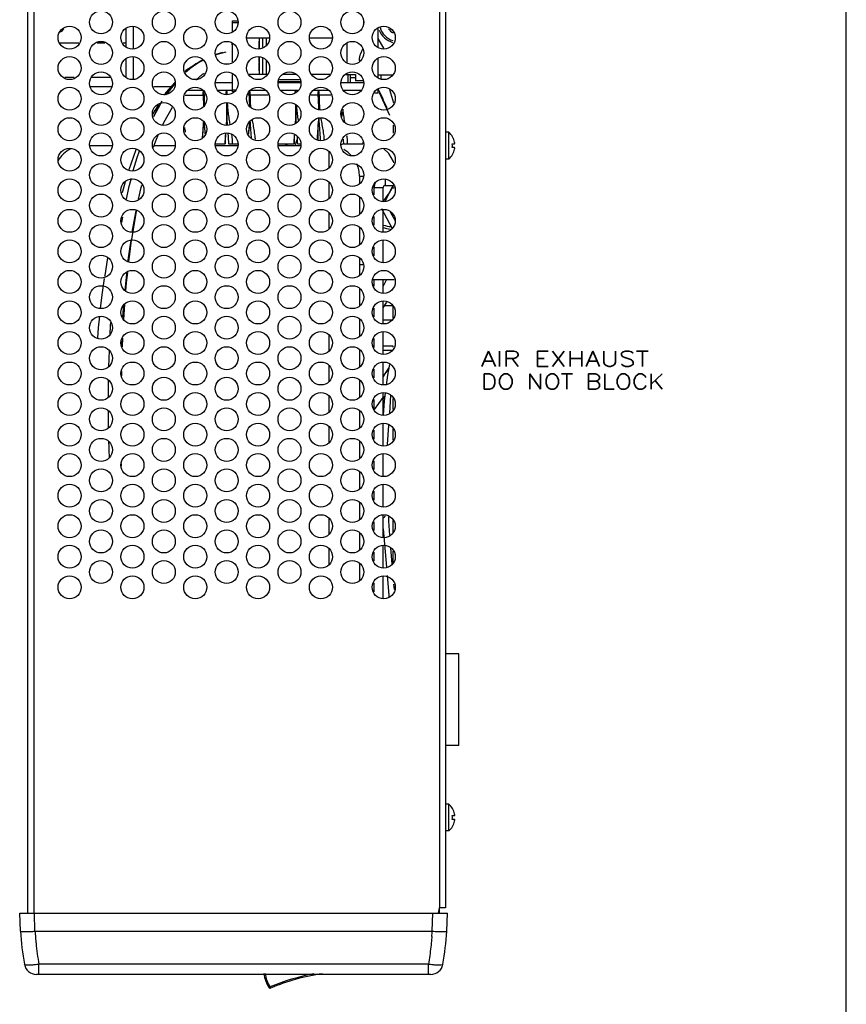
# Model space of a CAD drawing. Header units: inches. Extents: x 0 to 34, y 0 to 22.
# Tile 23 of 27: x 27.2 to 34, y 8 to 16. Entities that reach past the tile are written whole.
import ezdxf
from ezdxf.enums import TextEntityAlignment as Align

# ---------------------------------------------------------------- set-up
doc = ezdxf.new("R2010")
doc.units = ezdxf.units.IN
doc.header["$LTSCALE"] = 1.87
doc.header["$MEASUREMENT"] = 0
doc.layers.get('0').update_dxf_attribs({"linetype": 'CONTINUOUS'})
for name, color, linetype in [('02___PRT_ALL_AXES', 7, 'CONTINUOUS'), ('3_ALL_AXES', 7, 'CONTINUOUS'), ('5_ALL_CURVES', 7, 'CONTINUOUS'), ('6_ALL_SURFS', 7, 'CONTINUOUS'), ('7_ALL_FEATURES', 7, 'CONTINUOUS')]:
    doc.layers.add(name, color=color, linetype=linetype)
doc.styles.get("Standard").update_dxf_attribs({"font": 'SIMPLEX.SHX'})

msp = doc.modelspace()

# ---------------------------------------------------------------- linework, layer by layer
at = {"color": 8}
for p, q in [((34, 0), (34, 22)), ((27.3033239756, 21.4623040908), (27.3033239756, 8.7123040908)), ((27.3533239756, 21.4463040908), (27.3533239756, 8.7123040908)), ((30.6713239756, 21.4463040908), (30.6713239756, 8.7573040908)), ((30.7213239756, 21.4463040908), (30.7213239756, 8.7573040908)), ((28.1693239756, 15.7910320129), (28.1693239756, 15.9715761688)), ((28.9792452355, 15.9321537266), (28.9792452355, 16.0183040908)), ((28.9792452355, 16.0183040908), (29.0203534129, 16.0183040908)), ((29.0240813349, 16.0033040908), (28.9792452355, 16.0033040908)), ((30.0493239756, 16.0159609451), (30.0493239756, 15.9966472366)), ((28.1093239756, 15.8084289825), (28.1093239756, 15.9541791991)), ((30.1713239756, 15.8059437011), (30.1713239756, 15.9566644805)), ((27.5705493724, 15.8373040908), (27.7220985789, 15.8373040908)), ((27.8719391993, 15.8373040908), (27.9347087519, 15.8373040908)), ((28.0845493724, 15.8373040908), (28.1093239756, 15.8373040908)), ((28.9757019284, 15.8216308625), (28.9757019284, 15.83705245)), ((28.9757019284, 15.8307023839), (28.9792452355, 15.8307023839)), ((28.9757019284, 15.8270737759), (28.9792452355, 15.8270737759)), ((28.9757019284, 15.8234451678), (28.9792452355, 15.8234451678)), ((28.9757019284, 15.8225380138), (28.9792452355, 15.8225380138)), ((28.9757019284, 15.8216308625), (28.9792452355, 15.8216308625)), ((28.9792452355, 15.6821537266), (28.9792452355, 15.8304544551)), ((29.0955666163, 15.8783040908), (29.2810813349, 15.8783040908)), ((29.1958239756, 15.7904106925), (29.1958239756, 15.8503040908)), ((29.1958239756, 15.8503040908), (29.1993239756, 15.8503040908)), ((29.1958239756, 15.8275774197), (29.1993239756, 15.8275774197)), ((29.1993239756, 15.79186044), (29.1993239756, 15.8783040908)), ((29.2243239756, 15.8783040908), (29.2243239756, 15.8022157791)), ((29.2543239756, 15.8783040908), (29.2543239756, 15.8146421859)), ((29.6095666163, 15.8783040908), (29.7950813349, 15.8783040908)), ((29.9143239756, 15.8316644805), (29.9143239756, 15.6809437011)), ((30.2207521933, 15.7899051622), (30.1713239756, 15.8740546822)), ((28.1693239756, 15.5410320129), (28.1693239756, 15.7215761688)), ((28.8983658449, 15.7580456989), (28.8423652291, 15.7441334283)), ((28.9258459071, 15.7625348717), (28.8435575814, 15.7412548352)), ((29.1993239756, 15.7965986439), (29.1958239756, 15.7965986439)), ((29.1958239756, 15.6841781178), (29.1958239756, 15.7221974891)), ((29.1993239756, 15.7198126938), (29.1958239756, 15.7198126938)), ((29.1993239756, 15.5783040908), (29.1993239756, 15.7207477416)), ((30.0364359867, 15.7733040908), (30.0370434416, 15.7733040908)), ((28.1093239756, 15.5584289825), (28.1093239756, 15.7041791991)), ((28.7357748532, 15.6998503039), (28.5924935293, 15.6019241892)), ((28.9147796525, 15.6652706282), (28.9446288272, 15.6678151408)), ((29.1958239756, 15.6841781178), (29.1993239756, 15.6841781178)), ((29.1958239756, 15.6090875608), (29.1958239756, 15.6780282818)), ((29.1958239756, 15.6780282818), (29.1993239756, 15.6780282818)), ((29.2243239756, 15.7103924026), (29.2243239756, 15.5783040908)), ((29.2543239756, 15.6979659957), (29.2543239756, 15.5783040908)), ((30.0179927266, 15.6937821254), (30.0274265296, 15.6937821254)), ((30.1713239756, 15.5559437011), (30.1713239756, 15.7066644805)), ((28.9792452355, 15.4383040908), (28.9792452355, 15.5804544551)), ((28.984436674, 15.5783040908), (28.9792452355, 15.5783040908)), ((29.2603706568, 15.5783040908), (29.1162772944, 15.5783040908)), ((29.1993239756, 15.6363702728), (29.1958239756, 15.6363702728)), ((29.1993239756, 15.6090852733), (29.1958239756, 15.6090852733)), ((29.498436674, 15.5783040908), (29.3922112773, 15.5783040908)), ((29.7743706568, 15.5783040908), (29.6302772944, 15.5783040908)), ((29.9062112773, 15.5783040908), (29.9843239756, 15.5783040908)), ((29.9143239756, 15.5816644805), (29.9143239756, 15.5783040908)), ((29.9243239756, 15.5103040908), (29.9243239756, 15.5783040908)), ((29.9443239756, 15.5103040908), (29.9443239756, 15.5783040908)), ((29.9843239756, 15.5783040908), (29.9843239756, 15.5283040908)), ((30.2858853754, 15.5723040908), (30.1713239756, 15.5723040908)), ((27.6849513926, 15.5533040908), (27.6076965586, 15.5533040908)), ((27.9853117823, 15.4773040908), (27.8213361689, 15.4773040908)), ((27.9778559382, 15.5533040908), (27.8287920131, 15.5533040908)), ((28.4748481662, 15.4773040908), (28.3353361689, 15.4773040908)), ((28.5103401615, 15.5086792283), (28.4309892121, 15.4140205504)), ((28.5081329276, 15.5140079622), (28.4329348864, 15.4310853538)), ((28.5104963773, 15.5083020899), (28.44068865, 15.4221087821)), ((28.9792452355, 15.5103040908), (28.8389808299, 15.5103040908)), ((29.5376671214, 15.5103040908), (29.3529808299, 15.5103040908)), ((29.5343534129, 15.5183040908), (29.3562945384, 15.5183040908)), ((29.3645788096, 15.5383040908), (29.5260691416, 15.5383040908)), ((30.0516671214, 15.5103040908), (29.8669808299, 15.5103040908)), ((29.9443239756, 15.5543040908), (29.9843239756, 15.5543040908)), ((30.0442112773, 15.5283040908), (29.9843239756, 15.5283040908)), ((30.0493239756, 15.5159609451), (30.0493239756, 15.5103040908)), ((28.4329348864, 15.4310853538), (28.420379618, 15.4104453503)), ((28.7370935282, 15.4493040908), (28.611554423, 15.4493040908)), ((28.7403239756, 15.4103040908), (28.7403239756, 15.4403040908)), ((28.7438853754, 15.4403040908), (28.7403239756, 15.4403040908)), ((28.9792452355, 15.4493040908), (28.8609341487, 15.4493040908)), ((28.9283239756, 15.4135467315), (28.9283239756, 15.4403040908)), ((28.9353239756, 15.4403040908), (28.9283239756, 15.4403040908)), ((28.9792452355, 15.4533040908), (29.0033706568, 15.4533040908)), ((28.9940935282, 15.4383040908), (28.9792452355, 15.4383040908)), ((29.1163239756, 15.4103040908), (29.1163239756, 15.4344167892)), ((29.1233239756, 15.4403040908), (29.1187625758, 15.4403040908)), ((29.1233239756, 15.4152721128), (29.1258756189, 15.4118210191)), ((29.2510935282, 15.4493040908), (29.125554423, 15.4493040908)), ((29.5157138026, 15.4493040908), (29.3749341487, 15.4493040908)), ((29.4923239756, 15.4317721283), (29.4923239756, 15.4403040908)), ((29.4993239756, 15.4403040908), (29.4923239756, 15.4403040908)), ((29.4923239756, 15.4358040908), (29.4993239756, 15.4358040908)), ((29.7650935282, 15.4493040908), (29.639554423, 15.4493040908)), ((29.6793298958, 15.4278604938), (29.6835193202, 15.4391146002)), ((29.6873239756, 15.4403040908), (29.6803239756, 15.4403040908)), ((29.6803239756, 15.4103040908), (29.6803239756, 15.4403040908)), ((30.0297138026, 15.4493040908), (29.8889341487, 15.4493040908)), ((30.1417920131, 15.4283040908), (30.1713239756, 15.4283040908)), ((30.1713239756, 15.4283040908), (30.1713239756, 15.4566644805)), ((30.1735183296, 15.457596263), (30.1741181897, 15.4563299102)), ((30.178668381, 15.431614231), (30.2623113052, 15.2460306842)), ((30.2620941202, 15.4563454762), (30.2958543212, 15.3463712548)), ((28.3725023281, 15.3317383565), (28.3246574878, 15.2530847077)), ((28.3900152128, 15.3389924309), (28.3326120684, 15.2338806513)), ((28.4186135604, 15.1871961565), (28.4884208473, 15.3115971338)), ((28.4091351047, 15.1659588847), (28.4186135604, 15.1871961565)), ((29.680666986, 15.0462747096), (29.6795403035, 15.1762746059)), ((30.2963239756, 15.0975051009), (30.2963239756, 15.1651030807)), ((27.9930809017, 14.9960604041), (27.8135670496, 14.9960604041)), ((28.5070809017, 14.9960604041), (28.3375456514, 14.9960604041)), ((29.0210809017, 14.9960604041), (28.8415670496, 14.9960604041)), ((29.5350809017, 14.9960604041), (29.3555670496, 14.9960604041)), ((29.5145781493, 15.0663287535), (29.5101558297, 15.0577176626)), ((30.7762867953, 15.0122359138), (30.7952995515, 15.0122359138)), ((30.7773669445, 14.9963040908), (30.7762867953, 15.0122359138)), ((30.7762867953, 14.9803722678), (30.7773669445, 14.9963040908)), ((30.7782395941, 15.0690328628), (30.7798955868, 15.0690328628)), ((30.7952995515, 15.0122359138), (30.7958056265, 15.0124352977)), ((28.1895998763, 14.9631776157), (28.1315373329, 14.7973855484)), ((29.7673239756, 14.9483802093), (29.7673239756, 14.8142279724)), ((30.7952995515, 14.9803722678), (30.7762867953, 14.9803722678)), ((30.7798955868, 14.9235753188), (30.7782395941, 14.9235753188)), ((30.7958056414, 14.9801729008), (30.7952995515, 14.9803722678)), ((28.1015625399, 14.7009643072), (28.0752979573, 14.6096389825)), ((29.7673239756, 14.6983802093), (29.7673239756, 14.5642279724)), ((30.0173239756, 14.7460604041), (30.0490809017, 14.7460604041)), ((30.0173239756, 14.7460604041), (30.0173239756, 14.6863284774)), ((30.2283239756, 14.7203335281), (30.2283239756, 14.6710604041)), ((30.2283239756, 14.6710604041), (30.2938563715, 14.6710604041)), ((30.1373239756, 14.6550604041), (30.1373239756, 14.6675172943)), ((30.1373239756, 14.6550604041), (30.2123239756, 14.6550604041)), ((30.1373239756, 14.5950908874), (30.1373239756, 14.6550604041)), ((30.2123239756, 14.5389609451), (30.2123239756, 14.6550604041)), ((30.0173239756, 14.5762797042), (30.0173239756, 14.4363284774)), ((30.2193168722, 14.544224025), (30.2123239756, 14.5546466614)), ((28.1549991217, 14.2296248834), (28.1947594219, 14.461040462)), ((29.7673239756, 14.4483802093), (29.7673239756, 14.3142279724)), ((30.198921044, 14.4827971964), (30.2844905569, 14.3189367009)), ((30.2123239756, 14.2889609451), (30.2123239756, 14.4736472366)), ((30.3087994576, 14.3849846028), (30.2707029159, 14.4527795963)), ((28.0790630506, 14.4120589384), (28.071572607, 14.3686327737)), ((30.1373239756, 14.3450908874), (30.1373239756, 14.4175172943)), ((30.0173239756, 14.3262797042), (30.0173239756, 14.1863284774)), ((30.2123239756, 14.0389609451), (30.2123239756, 14.2236472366)), ((30.1373239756, 14.0950908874), (30.1373239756, 14.1675172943)), ((30.0173239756, 14.0762797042), (30.0173239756, 13.9363284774)), ((30.1373239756, 13.8450908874), (30.1373239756, 13.8998040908)), ((30.2123239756, 13.7889609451), (30.2123239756, 13.8998040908)), ((30.2400436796, 13.8998040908), (30.2123239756, 13.8475855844)), ((30.0173239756, 13.8262797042), (30.0173239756, 13.6863284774)), ((30.2123239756, 13.5389609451), (30.2123239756, 13.7236472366)), ((30.2123239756, 13.6690439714), (30.2427931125, 13.7143402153)), ((30.1373239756, 13.5950908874), (30.1373239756, 13.6675172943)), ((30.2246068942, 13.6873040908), (30.2871280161, 13.6873040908)), ((30.2913239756, 13.6873040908), (30.2913239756, 13.5854340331)), ((30.0173239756, 13.5762797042), (30.0173239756, 13.4363284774)), ((30.2842285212, 13.5683040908), (30.2123239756, 13.5683040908)), ((30.2123239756, 13.2889609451), (30.2123239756, 13.4736472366)), ((28.0797495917, 13.3488917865), (28.0822156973, 13.4196701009)), ((29.7673239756, 13.4483802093), (29.7673239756, 13.3142279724)), ((30.1373239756, 13.3450908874), (30.1373239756, 13.4175172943)), ((30.0173239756, 13.3262797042), (30.0173239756, 13.1863284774)), ((30.2932844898, 13.3563040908), (30.2123239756, 13.3563040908)), ((30.2123239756, 13.3223040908), (30.2858853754, 13.3223040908)), ((30.2913239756, 13.3563040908), (30.2913239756, 13.3459926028)), ((30.2123239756, 13.0389609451), (30.2123239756, 13.2236472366)), ((28.0740043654, 13.1127619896), (28.0747050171, 13.1515377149)), ((29.7673239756, 13.1983802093), (29.7673239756, 13.0642279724)), ((30.1373239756, 13.0950908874), (30.1373239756, 13.1675172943)), ((30.2645774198, 13.2053168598), (30.2477734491, 13.1169349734)), ((30.0173239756, 13.0762797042), (30.0173239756, 12.9363284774)), ((30.2477734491, 13.1169349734), (30.2364602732, 13.0345393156)), ((29.7673239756, 12.9483802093), (29.7673239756, 12.8142279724)), ((30.1373239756, 12.8450908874), (30.1373239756, 12.9175172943)), ((30.1413384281, 12.8353991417), (30.2123239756, 12.9349819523)), ((30.2123239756, 12.7889609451), (30.2123239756, 12.9736472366)), ((30.264746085, 12.8073611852), (30.2743622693, 12.9512638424)), ((30.2913239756, 12.9271741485), (30.2913239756, 12.8354340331)), ((30.0173239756, 12.8262797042), (30.0173239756, 12.6863284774)), ((29.7673239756, 12.6983802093), (29.7673239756, 12.5642279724)), ((30.1373239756, 12.5950908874), (30.1373239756, 12.6675172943)), ((30.2123239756, 12.5389609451), (30.2123239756, 12.7236472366)), ((30.2475644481, 12.5502443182), (30.2581061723, 12.7079973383)), ((30.2913239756, 12.6771741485), (30.2913239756, 12.5854340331)), ((30.0173239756, 12.5762797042), (30.0173239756, 12.4363284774)), ((30.1373239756, 12.3450908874), (30.1373239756, 12.4175172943)), ((30.2123239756, 12.2889609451), (30.2123239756, 12.4736472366)), ((30.0173239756, 12.3262797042), (30.0173239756, 12.1863284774)), ((30.2123239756, 12.0389609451), (30.2123239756, 12.2236472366)), ((30.1373239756, 12.0950908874), (30.1373239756, 12.1675172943)), ((30.0173239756, 12.0762797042), (30.0173239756, 11.9363284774)), ((29.7673239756, 11.9483802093), (29.7673239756, 11.8142279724)), ((30.2123239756, 11.7889609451), (30.2123239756, 11.9736472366)), ((30.1373239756, 11.8450908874), (30.1373239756, 11.9175172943)), ((30.2123239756, 11.8594938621), (30.2379311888, 11.5462540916)), ((30.2913239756, 11.9271741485), (30.2913239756, 11.8354340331)), ((30.0173239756, 11.8262797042), (30.0173239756, 11.6863284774)), ((29.7673239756, 11.6983802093), (29.7673239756, 11.5642279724)), ((30.2123239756, 11.5389609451), (30.2123239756, 11.7236472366)), ((30.2859417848, 11.5724402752), (30.2755519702, 11.7007710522)), ((30.1373239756, 11.5950908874), (30.1373239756, 11.6675172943)), ((30.2913239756, 11.6771741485), (30.2913239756, 11.5854340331)), ((30.0173239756, 11.5762797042), (30.0173239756, 11.4363284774)), ((30.2123239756, 11.2889609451), (30.2123239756, 11.4736472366)), ((30.1373239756, 11.3450908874), (30.1373239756, 11.4175172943)), ((30.3028727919, 11.363315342), (30.2992523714, 11.408033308)), ((30.8313239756, 10.8373040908), (30.7213239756, 10.8373040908)), ((30.8313239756, 10.0873040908), (30.8313239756, 10.8373040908)), ((30.8313239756, 10.0873040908), (30.7213239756, 10.0873040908)), ((30.7762867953, 9.5122359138), (30.7952995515, 9.5122359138)), ((30.7773669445, 9.4963040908), (30.7762867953, 9.5122359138)), ((30.7782395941, 9.5690328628), (30.7798955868, 9.5690328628)), ((30.7952995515, 9.5122359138), (30.7958056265, 9.5124352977)), ((30.7762867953, 9.4803722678), (30.7773669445, 9.4963040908)), ((30.7952995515, 9.4803722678), (30.7762867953, 9.4803722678)), ((30.7958056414, 9.480172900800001), (30.7952995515, 9.4803722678)), ((30.7798955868, 9.4235753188), (30.7782395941, 9.4235753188)), ((27.2383239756, 8.7123040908), (30.7383239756, 8.7123040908)), ((27.2434458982, 8.5656314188), (27.2383239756, 8.7123040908)), ((27.3633707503, 8.5656900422), (27.3582508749, 8.7123040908)), ((30.6132770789, 8.565686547), (30.6183970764, 8.7123040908)), ((30.6631421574, 8.7123040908), (30.6713239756, 8.7573040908)), ((30.7213239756, 8.7573040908), (30.6713239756, 8.7573040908)), ((30.6713239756, 8.7123040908), (30.6713239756, 8.7573040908)), ((30.7332020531, 8.5656314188), (30.7383239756, 8.7123040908)), ((27.3633707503, 8.5656900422), (30.6132770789, 8.565686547)), ((30.5815484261, 8.2946128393), (27.3950996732, 8.294612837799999)), ((27.3951183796, 8.2123040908), (27.395118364, 8.294612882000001)), ((30.5815297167, 8.2123040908), (30.5815297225, 8.2946128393)), ((30.6012142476, 8.2123040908), (27.3754337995, 8.2123040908))]:
    msp.add_line(p, q, dxfattribs=at)
for points in [[(28.7353900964, 15.7000096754), (28.5963237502, 15.6112580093), (28.5910405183, 15.6054320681)], [(28.7414168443, 15.6962636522), (28.6793498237, 15.665676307), (28.595713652, 15.5941501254)], [(28.6783827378, 15.5327594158), (28.7331331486, 15.5816559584), (28.7512047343, 15.5899745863)], [(28.4022627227, 15.3595561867), (28.3593509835, 15.2897012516), (28.3322946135, 15.2346470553)], [(28.3328518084, 14.9833018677), (28.3574307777, 15.0501110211), (28.3713296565, 15.08125262)], [(29.5055960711, 15.0734628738), (29.5068014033, 15.0729192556), (29.5119902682, 15.0722934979)], [(28.339853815, 15.0023343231), (28.3447573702, 15.0176787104), (28.3490261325, 15.0272659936)], [(28.2157097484, 14.9523625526), (28.1970943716, 14.8981006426), (28.1650626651, 14.7892669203)], [(28.1488345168, 14.7282374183), (28.1289230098, 14.6502466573), (28.1085158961, 14.5587637)], [(28.2107137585, 14.5581762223), (28.2328170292, 14.6547150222), (28.237425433, 14.6721007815)], [(28.158975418, 14.2875092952), (28.1590122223, 14.2877511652), (28.1797419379, 14.4069615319), (28.1908337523, 14.4626665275)], [(28.1254810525, 14.0517365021), (28.1262209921, 14.058095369), (28.1413256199, 14.171518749), (28.1487824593, 14.2205234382)], [(28.1317805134, 14.04912718), (28.1382807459, 14.1079114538), (28.1540485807, 14.2227047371)], [(27.9575036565, 14.0778621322), (27.9337926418, 13.9341538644), (27.9323987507, 13.924347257)], [(28.1000158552, 13.8122845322), (28.1023883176, 13.8393203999), (28.1133394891, 13.9473947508), (28.1143722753, 13.9562702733)], [(28.1072375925, 13.8092931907), (28.1125636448, 13.8753411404), (28.1218553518, 13.9593698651)], [(27.9301450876, 13.908491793), (27.9114107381, 13.776687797), (27.8977659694, 13.6646062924)], [(28.0828417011, 13.591426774), (28.0853615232, 13.630769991), (28.089646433, 13.6876094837)], [(28.0902349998, 13.573577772), (28.0947218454, 13.6540864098), (28.0983962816, 13.6996528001)], [(27.8906153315, 13.601620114), (27.8806714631, 13.505593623), (27.8735320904, 13.4246442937)], [(27.9798807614, 13.5484157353), (27.9784785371, 13.5250481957), (27.9745950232, 13.4514315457)], [(28.0709028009, 13.3702498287), (28.0714435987, 13.3840263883), (28.071974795, 13.3949463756)], [(27.968964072, 13.3231150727), (27.9664227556, 13.2504768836), (27.9647372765, 13.187742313)], [(30.2589410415, 13.181374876), (30.2555051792, 13.1741181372), (30.2123239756, 13.1092260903)], [(27.9624143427, 13.0758280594), (27.9614510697, 12.9947317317), (27.9611626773, 12.9362616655)], [(30.2281049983, 12.9736865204), (30.2186246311, 12.9046394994), (30.2123239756, 12.7920892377)], [(27.9612712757, 12.8263015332), (27.9617645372, 12.7640667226), (27.9627125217, 12.6954364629), (27.9628757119, 12.6869712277)], [(27.9653378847, 12.5746170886), (27.9666322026, 12.5292105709), (27.9678914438, 12.4898729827), (27.9689701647, 12.4586643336), (27.9696484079, 12.4397765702)], [(28.0690681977, 12.3746789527), (28.0701276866, 12.3775141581), (28.0710255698, 12.3836888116), (28.0711202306, 12.3851049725)], [(28.0711193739, 12.3850891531), (28.0711672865, 12.3861750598), (28.0712134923, 12.389475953), (28.0711752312, 12.3930160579)], [(30.2668516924, 11.8082333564), (30.257494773, 11.9238062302), (30.256575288, 11.9586314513)], [(30.2435493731, 11.4775297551), (30.2565939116, 11.3179626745), (30.2570731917, 11.3041829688)]]:
    msp.add_lwpolyline(points, dxfattribs=at)
for centre, radius, start, end in [((30.3373239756, 16.0073040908), 0.1575, 195.6325781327, 252.6414113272), ((30.3373239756, 16.0073040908), 0.172, 201.8340216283, 253.5837466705), ((30.3373239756, 16.0073040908), 0.0975, 212.9161273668, 242.9187210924), ((30.211527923, 15.6783040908), 0.1986701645, 151.4334303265, 166.766960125), ((30.211527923, 15.6783040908), 0.1992039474, 146.1802741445, 151.4741566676), ((27.304313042, 16.3368897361), 2.5427579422, 339.3809192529, 339.5327433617), ((25.6820202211, 13.3291936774), 4.970276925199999, 25.0575655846, 25.33888701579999), ((25.9086271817, 13.4344362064), 4.7204244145, 23.2800456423, 25.0652991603), ((30.6593324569, 14.9963040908), 0.1393857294, 11.9844048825, 31.4517677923), ((30.7418412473, 15.0138034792), 0.05504162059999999, 9.1656898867, 11.999602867), ((27.7673239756, 14.7460604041), 0.25, 116.3319719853, 149.6301432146), ((29.7673239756, 14.7460604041), 0.25, 42.9387928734, 60.96194439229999), ((30.6593324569, 14.9963040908), 0.1393857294, 328.5482322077, 348.0155951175), ((30.7418540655, 14.9788022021), 0.0550285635, 348.0001688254, 350.8347542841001), ((29.7673239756, 14.7460604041), 0.25, 0, 24.0979237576), ((30.2283239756, 14.6550604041), 0.091, 155.7033013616, 180), ((30.2283239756, 14.6550604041), 0.016, 90, 180), ((28.4236759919, 14.2205421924), 2.1096578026, 328.1128894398, 330.4805106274), ((28.2597517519, 14.3278857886), 2.4055991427, 324.3583288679, 324.8216176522), ((29.9806550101, 12.2460604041), 0.3766689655, 307.9553062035, 311.4329626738), ((30.6593324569, 9.4963040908), 0.1393857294, 11.9844048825, 31.4517677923), ((30.7418412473, 9.5138034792), 0.05504162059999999, 9.1656898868, 11.9996028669), ((30.6593324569, 9.4963040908), 0.1393857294, 328.5482322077, 348.0155951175), ((30.7418540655, 9.4788022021), 0.0550285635, 348.0001688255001, 350.8347542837), ((29.6003252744, 8.7123040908), 2.3605624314, 183.5610229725, 190.1919871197), ((29.8429454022, 8.7120713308), 2.4831750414, 183.3795021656, 185.2782353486), ((28.1330738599, 8.7121472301), 2.4838070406, 355.648217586, 356.6195242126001), ((30.7249986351, 10.3383856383), 1.7762577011, 266.3938312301, 267.1372613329), ((28.3763226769, 8.7123040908), 2.3605624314, 349.8080126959, 356.4389770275), ((29.8329756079, 8.711193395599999), 2.473166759, 185.2792299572, 185.6329127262), ((29.8544583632, 8.7134328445), 2.494765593, 185.6356687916, 189.664551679), ((27.375434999, 8.3123040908), 0.1, 190.1918065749, 269.9992576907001), ((30.6012129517, 8.3123040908), 0.1, 270.0007424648, 349.8082006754)]:
    msp.add_arc(centre, radius, start, end, dxfattribs=at)
for points, start_tangent, end_tangent in [([(30.0181330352, 15.7237821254), (30.01702178, 15.7186011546), (30.016242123, 15.7141424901), (30.0157168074, 15.7103127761), (30.0153829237, 15.7069200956), (30.0152144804, 15.7038448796), (30.0152092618, 15.7011326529), (30.0153622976, 15.6988177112), (30.0156725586, 15.6968983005), (30.0161697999, 15.69534004), (30.0169174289, 15.6942245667), (30.0179927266, 15.6937821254)], (-0.2289122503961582, -0.9734470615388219), (1, 0)), ([(30.7958056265, 15.0124352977), (30.7958115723, 15.012440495), (30.7960308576, 15.0126971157), (30.7962239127, 15.0130586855), (30.7963896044, 15.0135300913), (30.7965258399, 15.0141190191), (30.7966291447, 15.0148342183), (30.7966945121, 15.0156767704), (30.796717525, 15.0166353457), (30.7966959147, 15.0176975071), (30.7966296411, 15.0188384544), (30.796519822, 15.0200443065), (30.7963682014, 15.0212998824), (30.7961800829, 15.0225710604)], (0.7554580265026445, 0.6551970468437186), (-0.1588918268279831, 0.987295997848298)), ([(30.7961800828, 14.9700371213), (30.7961839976, 14.9700614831), (30.7963775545, 14.9713781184), (30.7965290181, 14.972651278), (30.7966370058, 14.9738696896), (30.7967000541, 14.9750194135), (30.7967171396, 14.9760854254), (30.7966885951, 14.9770432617), (30.7966171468, 14.9778793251), (30.7965086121, 14.9785792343), (30.7963691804, 14.9791474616), (30.7962028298, 14.9795970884), (30.7960119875, 14.9799386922), (30.7958056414, 14.9801729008)], (0.1588890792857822, 0.9872964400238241), (-0.7554215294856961, 0.655239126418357)), ([(30.7958056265, 9.5124352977), (30.7958115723, 9.512440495), (30.7960308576, 9.5126971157), (30.7962239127, 9.513058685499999), (30.7963896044, 9.5135300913), (30.7965258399, 9.514119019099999), (30.7966291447, 9.5148342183), (30.7966945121, 9.515676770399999), (30.796717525, 9.516635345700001), (30.7966959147, 9.517697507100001), (30.7966296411, 9.5188384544), (30.796519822, 9.520044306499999), (30.7963682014, 9.5212998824), (30.7961800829, 9.522571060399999)], (0.7554580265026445, 0.6551970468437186), (-0.1588918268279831, 0.987295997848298)), ([(30.7961800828, 9.4700371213), (30.7961839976, 9.4700614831), (30.7963775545, 9.4713781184), (30.7965290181, 9.472651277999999), (30.7966370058, 9.4738696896), (30.7967000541, 9.4750194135), (30.7967171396, 9.476085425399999), (30.7966885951, 9.4770432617), (30.7966171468, 9.4778793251), (30.7965086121, 9.4785792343), (30.7963691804, 9.4791474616), (30.7962028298, 9.4795970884), (30.7960119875, 9.479938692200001), (30.7958056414, 9.480172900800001)], (0.1588890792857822, 0.9872964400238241), (-0.7554215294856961, 0.655239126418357)), ([(27.2434447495, 8.5656643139), (27.2494438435, 8.5637578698), (27.266590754, 8.5627441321), (27.2932020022, 8.5627368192), (27.3266749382, 8.5637406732), (27.363372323, 8.5656450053)], (0.03489949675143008, -0.999390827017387), (0.9980536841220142, 0.06236059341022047)), ([(30.6362862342, 8.5643446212), (30.649972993, 8.5637406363), (30.6834459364, 8.5627367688), (30.71005719, 8.5627440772), (30.7272041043, 8.5637578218), (30.7332032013, 8.5656643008)], (0.9987797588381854, -0.04938616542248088), (0.0348994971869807, 0.9993908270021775)), ([(30.6097199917, 8.5236761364), (30.607898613, 8.5010993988), (30.6013425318, 8.4347457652), (30.5926586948, 8.3661151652), (30.5815484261, 8.2946128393)], (-0.07587614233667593, -0.9971172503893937), (-0.1682134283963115, -0.9857505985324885)), ([(27.3951001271, 8.294610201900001), (27.3591335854, 8.290295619), (27.3266116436, 8.2880338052), (27.3005946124, 8.2880295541), (27.2835281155, 8.2902911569), (27.2770118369, 8.294609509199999)], (-0.9897608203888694, -0.1427358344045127), (-0.1750613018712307, 0.9845575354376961)), ([(30.699636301, 8.2946094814), (30.6931201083, 8.290291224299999), (30.6760535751, 8.288029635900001), (30.6500363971, 8.288033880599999), (30.6175149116, 8.290295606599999), (30.5815479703, 8.2946101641)], (-0.175061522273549, -0.9845574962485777), (-0.9897610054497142, 0.142734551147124))]:
    msp.add_spline(points, degree=3, dxfattribs=dict(at, start_tangent=start_tangent, end_tangent=end_tangent))
at = {"layer": '02___PRT_ALL_AXES', "color": 8}
for p, q in [((30.747846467, 15.1058040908), (30.7213239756, 15.1058040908)), ((30.747846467, 14.8868040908), (30.747846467, 15.1058040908)), ((30.747846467, 14.8868040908), (30.7213239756, 14.8868040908)), ((30.747846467, 9.605804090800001), (30.7213239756, 9.605804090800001)), ((30.747846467, 9.3868040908), (30.747846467, 9.605804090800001)), ((30.747846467, 9.3868040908), (30.7213239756, 9.3868040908))]:
    msp.add_line(p, q, dxfattribs=at)
for centre, start, end in [((30.6593324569, 14.9963040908), 31.1525384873, 51.0497579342), ((30.6593324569, 14.9963040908), 308.9502420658, 328.8474615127), ((30.6593324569, 9.4963040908), 31.1525384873, 51.0497579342), ((30.6593324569, 9.4963040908), 308.9502420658, 328.8474615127)]:
    msp.add_arc(centre, 0.1408012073, start, end, dxfattribs=at)
at = {"layer": '3_ALL_AXES', "color": 8}
for p, q in [((30.1943239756, 15.5433034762), (30.1943239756, 15.5698040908)), ((28.4757550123, 15.4783040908), (28.3349219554, 15.4783040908)), ((28.5923361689, 15.4103040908), (28.7398239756, 15.4103040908)), ((28.7398239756, 15.4103040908), (28.7403239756, 15.4103040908)), ((28.7403239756, 15.4103040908), (28.7408239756, 15.4103040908)), ((28.7473239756, 15.4103040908), (28.7468239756, 15.4103040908)), ((28.7473239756, 15.4103040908), (28.7473239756, 15.4320025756)), ((28.7563117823, 15.4103040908), (28.7473239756, 15.4103040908)), ((28.9353239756, 15.4139609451), (28.9353239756, 15.4403040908)), ((29.1158239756, 15.4103040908), (29.1063361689, 15.4103040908)), ((29.1158239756, 15.4103040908), (29.1163239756, 15.4103040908)), ((29.1163239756, 15.4103040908), (29.1168239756, 15.4103040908)), ((29.1233239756, 15.4103040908), (29.1228239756, 15.4103040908)), ((29.1233239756, 15.4103040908), (29.1233239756, 15.4403040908)), ((29.2703117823, 15.4103040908), (29.1233239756, 15.4103040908)), ((29.4993239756, 15.4346716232), (29.4993239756, 15.4403040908)), ((29.6798239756, 15.4103040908), (29.6203361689, 15.4103040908)), ((29.6798239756, 15.4103040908), (29.6803239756, 15.4103040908)), ((29.6803239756, 15.4103040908), (29.6808239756, 15.4103040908)), ((29.6873239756, 15.4103040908), (29.6868239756, 15.4103040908)), ((29.6873239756, 15.4103040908), (29.6873239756, 15.4403040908)), ((29.7843117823, 15.4103040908), (29.6873239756, 15.4103040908)), ((28.8389808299, 15.0103040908), (28.9182270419, 15.0103040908)), ((28.9454209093, 15.0103040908), (29.0236671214, 15.0103040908)), ((29.3532407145, 15.0103040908), (29.4822270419, 15.0103040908)), ((29.5094209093, 15.0103040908), (29.5376671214, 15.0103040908)), ((29.8857744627, 15.0103040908), (30.0448734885, 15.0103040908)), ((30.3026610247, 14.6498040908), (30.2860242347, 14.6498040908)), ((30.0195114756, 14.0248040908), (30.0456610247, 14.0248040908)), ((30.0195114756, 13.9372345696), (30.0195114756, 14.0248040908)), ((30.1299869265, 13.8998040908), (30.3026610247, 13.8998040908))]:
    msp.add_line(p, q, dxfattribs=at)
for centre in [(27.9033239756, 16.0063040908), (28.4173239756, 16.0063040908), (28.9313239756, 16.0063040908), (29.4453239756, 16.0063040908), (29.9593239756, 16.0063040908), (27.6463239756, 15.8813040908), (28.1603239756, 15.8813040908), (28.6743239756, 15.8813040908), (29.1883239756, 15.8813040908), (29.7023239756, 15.8813040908), (30.2163239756, 15.8813040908), (27.9033239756, 15.7563040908), (28.4173239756, 15.7563040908), (28.9313239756, 15.7563040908), (29.4453239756, 15.7563040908), (29.9593239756, 15.7563040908), (27.6463239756, 15.6313040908), (28.1603239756, 15.6313040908), (28.6743239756, 15.6313040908), (29.1883239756, 15.6313040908), (29.7023239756, 15.6313040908), (30.2163239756, 15.6313040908), (27.9033239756, 15.5063040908), (28.4173239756, 15.5063040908), (28.9313239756, 15.5063040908), (29.4453239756, 15.5063040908), (29.9593239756, 15.5063040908), (27.6463239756, 15.3813040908), (28.1603239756, 15.3813040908), (28.6743239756, 15.3813040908), (29.1883239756, 15.3813040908), (29.7023239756, 15.3813040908), (30.2163239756, 15.3813040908), (27.9033239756, 15.2563040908), (28.4173239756, 15.2563040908), (28.9313239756, 15.2563040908), (29.4453239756, 15.2563040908), (29.9593239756, 15.2563040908), (27.6463239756, 15.1313040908), (28.1603239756, 15.1313040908), (28.6743239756, 15.1313040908), (29.1883239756, 15.1313040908), (29.7023239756, 15.1313040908), (30.2163239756, 15.1313040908), (27.9033239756, 15.0063040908), (28.4173239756, 15.0063040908), (28.9313239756, 15.0063040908), (29.4453239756, 15.0063040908), (29.9593239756, 15.0063040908), (27.6463239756, 14.8813040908), (28.1603239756, 14.8813040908), (28.6743239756, 14.8813040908), (29.1883239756, 14.8813040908), (29.7023239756, 14.8813040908), (30.2163239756, 14.8813040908), (27.9033239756, 14.7563040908), (28.4173239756, 14.7563040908), (28.9313239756, 14.7563040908), (29.4453239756, 14.7563040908), (29.9593239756, 14.7563040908), (27.6463239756, 14.6313040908), (28.1603239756, 14.6313040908), (28.6743239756, 14.6313040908), (29.1883239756, 14.6313040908), (29.7023239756, 14.6313040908), (30.2163239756, 14.6313040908), (27.9033239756, 14.5063040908), (28.4173239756, 14.5063040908), (28.9313239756, 14.5063040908), (29.4453239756, 14.5063040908), (29.9593239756, 14.5063040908), (27.6463239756, 14.3813040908), (28.1603239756, 14.3813040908), (28.6743239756, 14.3813040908), (29.1883239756, 14.3813040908), (29.7023239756, 14.3813040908), (30.2163239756, 14.3813040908), (27.9033239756, 14.2563040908), (28.4173239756, 14.2563040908), (28.9313239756, 14.2563040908), (29.4453239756, 14.2563040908), (29.9593239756, 14.2563040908), (27.6463239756, 14.1313040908), (28.1603239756, 14.1313040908), (28.6743239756, 14.1313040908), (29.1883239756, 14.1313040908), (29.7023239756, 14.1313040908), (30.2163239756, 14.1313040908), (27.9033239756, 14.0063040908), (28.4173239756, 14.0063040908), (28.9313239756, 14.0063040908), (29.4453239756, 14.0063040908), (29.9593239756, 14.0063040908), (27.6463239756, 13.8813040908), (28.1603239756, 13.8813040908), (28.6743239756, 13.8813040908), (29.1883239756, 13.8813040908), (29.7023239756, 13.8813040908), (30.2163239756, 13.8813040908), (27.9033239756, 13.7563040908), (28.4173239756, 13.7563040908), (28.9313239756, 13.7563040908), (29.4453239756, 13.7563040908), (29.9593239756, 13.7563040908), (27.6463239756, 13.6313040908), (28.1603239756, 13.6313040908), (28.6743239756, 13.6313040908), (29.1883239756, 13.6313040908), (29.7023239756, 13.6313040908), (30.2163239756, 13.6313040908), (27.9033239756, 13.5063040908), (28.4173239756, 13.5063040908), (28.9313239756, 13.5063040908), (29.4453239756, 13.5063040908), (29.9593239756, 13.5063040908), (27.6463239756, 13.3813040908), (28.1603239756, 13.3813040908), (28.6743239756, 13.3813040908), (29.1883239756, 13.3813040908), (29.7023239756, 13.3813040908), (30.2163239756, 13.3813040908), (27.9033239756, 13.2563040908), (28.4173239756, 13.2563040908), (28.9313239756, 13.2563040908), (29.4453239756, 13.2563040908), (29.9593239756, 13.2563040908), (27.6463239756, 13.1313040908), (28.1603239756, 13.1313040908), (28.6743239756, 13.1313040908), (29.1883239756, 13.1313040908), (29.7023239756, 13.1313040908), (30.2163239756, 13.1313040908), (27.9033239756, 13.0063040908), (28.4173239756, 13.0063040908), (28.9313239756, 13.0063040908), (29.4453239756, 13.0063040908), (29.9593239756, 13.0063040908), (27.6463239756, 12.8813040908), (28.1603239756, 12.8813040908), (28.6743239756, 12.8813040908), (29.1883239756, 12.8813040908), (29.7023239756, 12.8813040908), (30.2163239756, 12.8813040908), (27.9033239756, 12.7563040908), (28.4173239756, 12.7563040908), (28.9313239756, 12.7563040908), (29.4453239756, 12.7563040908), (29.9593239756, 12.7563040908), (27.6463239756, 12.6313040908), (28.1603239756, 12.6313040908), (28.6743239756, 12.6313040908), (29.1883239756, 12.6313040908), (29.7023239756, 12.6313040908), (30.2163239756, 12.6313040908), (27.9033239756, 12.5063040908), (28.4173239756, 12.5063040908), (28.9313239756, 12.5063040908), (29.4453239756, 12.5063040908), (29.9593239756, 12.5063040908), (27.6463239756, 12.3813040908), (28.1603239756, 12.3813040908), (28.6743239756, 12.3813040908), (29.1883239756, 12.3813040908), (29.7023239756, 12.3813040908), (30.2163239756, 12.3813040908), (27.9033239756, 12.2563040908), (28.4173239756, 12.2563040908), (28.9313239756, 12.2563040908), (29.4453239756, 12.2563040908), (29.9593239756, 12.2563040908), (27.6463239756, 12.1313040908), (28.1603239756, 12.1313040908), (28.6743239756, 12.1313040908), (29.1883239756, 12.1313040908), (29.7023239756, 12.1313040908), (30.2163239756, 12.1313040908), (27.9033239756, 12.0063040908), (28.4173239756, 12.0063040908), (28.9313239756, 12.0063040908), (29.4453239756, 12.0063040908), (29.9593239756, 12.0063040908), (27.6463239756, 11.8813040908), (28.1603239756, 11.8813040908), (28.6743239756, 11.8813040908), (29.1883239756, 11.8813040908), (29.7023239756, 11.8813040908), (30.2163239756, 11.8813040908), (27.9033239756, 11.7563040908), (28.4173239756, 11.7563040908), (28.9313239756, 11.7563040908), (29.4453239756, 11.7563040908), (29.9593239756, 11.7563040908), (27.6463239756, 11.6313040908), (28.1603239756, 11.6313040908), (28.6743239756, 11.6313040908), (29.1883239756, 11.6313040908), (29.7023239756, 11.6313040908), (30.2163239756, 11.6313040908), (27.9033239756, 11.5063040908), (28.4173239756, 11.5063040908), (28.9313239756, 11.5063040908), (29.4453239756, 11.5063040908), (29.9593239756, 11.5063040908), (27.6463239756, 11.3813040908), (28.1603239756, 11.3813040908), (28.6743239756, 11.3813040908), (29.1883239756, 11.3813040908), (29.7023239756, 11.3813040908), (30.2163239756, 11.3813040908)]:
    msp.add_circle(centre, 0.094, dxfattribs=at)
for centre, radius, start, end in [((27.5273239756, 16.0073040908), 0.09, 299.9304173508, 323.7782047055), ((27.3385566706, 15.4102923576), 1.402267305, 359.3998152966, 0.0004794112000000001), ((30.1005690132, 15.4096118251), 1.3537452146, 179.9707006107, 183.0336764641), ((27.7145566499, 15.4102923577), 1.4022673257, 359.3998171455, 0.0004794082), ((28.2785566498, 15.4102923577), 1.4022673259, 359.3998171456, 0.0004794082), ((28.4638952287, 15.2604401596), 1.4065287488, 359.4317068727, 0.3175411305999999), ((28.457714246, 15.2605452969), 1.4137100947, 359.3410967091, 0.4201094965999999), ((31.2888414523, 15.2603023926), 1.4161338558, 179.4304883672, 181.0300497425), ((30.7550863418, 15.0101523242), 0.7102128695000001, 178.8309354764, 179.9877563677), ((30.2934177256, 14.5873040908), 0.27390625, 251.2446306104, 265.3511349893), ((30.2934177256, 14.5873040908), 0.25390625, 251.2108645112, 265.9632538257)]:
    msp.add_arc(centre, radius, start, end, dxfattribs=at)
for points, start_tangent, end_tangent in [([(28.7398239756, 15.4103040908), (28.7400219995, 15.3838977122), (28.7405264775, 15.3576985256), (28.741193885, 15.331698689), (28.7415865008, 15.316660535)], (0, -1), (0.02513316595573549, -0.9996841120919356)), ([(28.7408239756, 15.4103040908), (28.7410219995, 15.3838977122), (28.7415264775, 15.3576985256), (28.742193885, 15.331698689), (28.7425279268, 15.3189716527)], (0, -1), (0.02552951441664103, -0.9996740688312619)), ([(28.7468239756, 15.4103040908), (28.7466259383, 15.3839014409), (28.7461214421, 15.3576972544), (28.7454540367, 15.3316963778), (28.7452932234, 15.3256361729)], (0, -1), (-0.02633994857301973, -0.9996530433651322)), ([(29.1158239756, 15.4103040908), (29.1160219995, 15.3838977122), (29.1165264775, 15.3576985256), (29.117193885, 15.331698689), (29.1173547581, 15.3256360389)], (0, -1), (0.0263387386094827, -0.9996530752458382)), ([(29.1168239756, 15.4103040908), (29.1170219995, 15.3838977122), (29.1175264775, 15.3576985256), (29.118193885, 15.331698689), (29.1184210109, 15.3231101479)], (0, -1), (0.02609034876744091, -0.9996595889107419)), ([(29.1228239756, 15.4103040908), (29.1226259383, 15.3839014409), (29.1221214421, 15.3576972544), (29.1214540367, 15.3316963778), (29.121061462, 15.3166604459)], (0, -1), (-0.02513470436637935, -0.9996840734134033)), ([(29.1228239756, 15.4103040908), (29.1236295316, 15.3629120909), (29.1262053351, 15.3147153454), (29.1263858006, 15.312322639)], (0, -1), (0.0763172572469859, -0.9970835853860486)), ([(29.6798239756, 15.4103040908), (29.6800219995, 15.3838977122), (29.6805264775, 15.3576985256), (29.681193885, 15.331698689), (29.6818441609, 15.3058941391), (29.6820553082, 15.2957530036)], (0, -1), (0.01899033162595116, -0.9998196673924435)), ([(29.6808239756, 15.4103040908), (29.6810219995, 15.3838977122), (29.6815264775, 15.3576985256), (29.682193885, 15.331698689), (29.6828441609, 15.3058941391), (29.6830632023, 15.2953356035)], (0, -1), (0.01882769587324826, -0.99982274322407)), ([(29.6868239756, 15.4103040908), (29.6866259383, 15.3839014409), (29.6861214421, 15.3576972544), (29.6854540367, 15.3316963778), (29.6848037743, 15.3058934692), (29.6845711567, 15.2946086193)], (0, -1), (-0.01854108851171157, -0.9998280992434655)), ([(29.6868239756, 15.4103040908), (29.6876295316, 15.3629120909), (29.6902053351, 15.3147153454), (29.6922093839, 15.2912258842)], (0, -1), (0.09593737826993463, -0.995387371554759)), ([(28.9287315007, 15.349313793), (28.929193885, 15.331698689), (28.9298441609, 15.3058941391), (28.9302976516, 15.2802807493), (28.93041287, 15.2548503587), (28.9292550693, 15.2045100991), (28.926952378, 15.1644208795)], (0.02528569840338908, -0.9996802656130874), (-0.07009158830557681, -0.9975405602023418)), ([(28.929721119, 15.349724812), (28.930193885, 15.331698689), (28.9308441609, 15.3058941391), (28.9312976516, 15.2802807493), (28.93141287, 15.2548503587), (28.9302550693, 15.2045100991), (28.927923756, 15.1640141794)], (0.02521456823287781, -0.9996820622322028), (-0.07031352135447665, -0.9975249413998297)), ([(28.9339164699, 15.3493137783), (28.9334540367, 15.3316963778), (28.9328037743, 15.3058934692), (28.9323502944, 15.280280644), (28.9322350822, 15.2548500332), (28.9333928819, 15.2045100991), (28.9356955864, 15.1644207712)], (-0.02528374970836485, -0.9996803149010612), (0.07009128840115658, -0.9975405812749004)), ([(28.9362465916, 15.3474861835), (28.9382053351, 15.3147153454), (28.9429729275, 15.2657584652), (28.9462399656, 15.2410139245), (28.9500328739, 15.2160980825), (28.9542514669, 15.1910133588), (28.9573878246, 15.1732291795)], (0.045933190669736, -0.9989445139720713), (0.1754264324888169, -0.9844925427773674)), ([(29.4932276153, 15.3304325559), (29.4938441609, 15.3058941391), (29.4942976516, 15.2802807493), (29.49441287, 15.2548503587), (29.4932550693, 15.2045100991), (29.4920386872, 15.1810361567)], (0.02661447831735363, -0.9996457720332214), (-0.06008152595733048, -0.9981934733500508)), ([(29.4942387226, 15.3300152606), (29.4948441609, 15.3058941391), (29.4952976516, 15.2802807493), (29.49541287, 15.2548503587), (29.4942550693, 15.2045100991), (29.4930639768, 15.1814572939)], (0.02660068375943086, -0.9996461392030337), (-0.05980387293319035, -0.998210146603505)), ([(29.4973759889, 15.328763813), (29.4968037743, 15.3058934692), (29.4963502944, 15.280280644), (29.4962350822, 15.2548500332), (29.4973928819, 15.2045100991), (29.4983890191, 15.1847730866)], (-0.02654856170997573, -0.9996475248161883), (0.05757669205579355, -0.9983410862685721)), ([(29.5014049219, 15.3263174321), (29.5022053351, 15.3147153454), (29.5069729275, 15.2657584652), (29.5102399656, 15.2410139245), (29.5140328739, 15.2160980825), (29.5162006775, 15.20297172)], (0.06363635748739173, -0.9979731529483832), (0.1664450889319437, -0.9860507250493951)), ([(29.8804122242, 15.2942627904), (29.8834593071, 15.2657300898), (29.8867170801, 15.2409843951), (29.8904978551, 15.2160681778), (29.8947016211, 15.1909838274), (29.8951544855, 15.1883765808)], (0.0928771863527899, -0.9956775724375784), (0.1715382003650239, -0.9851774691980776)), ([(28.74097169, 15.1982611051), (28.7382555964, 15.1548497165), (28.7362921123, 15.1302805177), (28.7342434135, 15.1058928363), (28.7323091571, 15.0816942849), (28.7309203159, 15.0614104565)], (-0.04775942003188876, -0.9988588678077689), (-0.06073203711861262, -0.9981541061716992)), ([(28.7419521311, 15.1978533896), (28.7392555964, 15.1548497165), (28.7372921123, 15.1302805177), (28.7352434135, 15.1058928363), (28.7333091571, 15.0816942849), (28.7319462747, 15.061835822)], (-0.04807396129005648, -0.9988437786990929), (-0.0610948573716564, -0.9981319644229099)), ([(28.746644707, 15.1804493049), (28.7483923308, 15.1548500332), (28.7503558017, 15.130280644), (28.7524044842, 15.1058934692), (28.7534616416, 15.0929887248)], (0.06046663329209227, -0.9981702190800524), (0.07977248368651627, -0.9968130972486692)), ([(29.1160031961, 15.1804484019), (29.1142555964, 15.1548497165), (29.1122921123, 15.1302805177), (29.1102434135, 15.1058928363), (29.1091863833, 15.0929889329)], (-0.06046705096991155, -0.9981701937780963), (-0.0797683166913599, -0.996813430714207)), ([(29.1171628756, 15.1831235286), (29.1152555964, 15.1548497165), (29.1132921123, 15.1302805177), (29.1112434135, 15.1058928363), (29.1100188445, 15.0908850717)], (-0.05869372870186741, -0.9982760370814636), (-0.0789856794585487, -0.9968757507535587)), ([(29.1216762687, 15.1982609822), (29.1243923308, 15.1548500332), (29.1263558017, 15.130280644), (29.1284044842, 15.1058934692), (29.1303387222, 15.0816963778), (29.1317276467, 15.0614104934)], (0.04775980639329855, -0.9988588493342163), (0.06072768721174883, -0.9981543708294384)), ([(29.1397792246, 15.2054780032), (29.1422514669, 15.1910133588), (29.1467220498, 15.165757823), (29.1512402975, 15.1403274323), (29.1555528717, 15.1147140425), (29.1593904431, 15.0889094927), (29.1624687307, 15.062909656), (29.1637094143, 15.04885752)], (0.1652025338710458, -0.9862596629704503), (0.07622045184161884, -0.9970909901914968)), ([(29.681696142, 15.2160695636), (29.6812550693, 15.2045100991), (29.6782555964, 15.1548497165), (29.6762921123, 15.1302805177), (29.6742434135, 15.1058928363), (29.6723091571, 15.0816942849), (29.6707003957, 15.0576960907), (29.6702900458, 15.0500844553)], (-0.03349415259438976, -0.9994389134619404), (-0.05010498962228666, -0.9987439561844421)), ([(29.6827102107, 15.2164914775), (29.6822550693, 15.2045100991), (29.6792555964, 15.1548497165), (29.6772921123, 15.1302805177), (29.6752434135, 15.1058928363), (29.6733091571, 15.0816942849), (29.6717003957, 15.0576960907), (29.6712698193, 15.0496796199)], (-0.03315864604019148, -0.9994501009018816), (-0.04969470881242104, -0.9987644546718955)), ([(29.6848678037, 15.2186555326), (29.6853928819, 15.2045100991), (29.6883923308, 15.1548500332), (29.6903558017, 15.130280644), (29.6924044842, 15.1058934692), (29.6943387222, 15.0816963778), (29.6959474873, 15.0576972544), (29.6968050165, 15.0401288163)], (0.03144238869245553, -0.9995055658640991), (0.03942340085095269, -0.9992225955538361)), ([(29.7006193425, 15.2250399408), (29.7020328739, 15.2160980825), (29.7062514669, 15.1910133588), (29.7107220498, 15.165757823), (29.7152402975, 15.1403274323), (29.7195528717, 15.1147140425), (29.7233904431, 15.0889094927), (29.7264687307, 15.062909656), (29.7278514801, 15.0469576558)], (0.1531176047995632, -0.9882079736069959), (0.07290862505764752, -0.9973386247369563)), ([(28.586364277, 15.1453162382), (28.5872402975, 15.1403274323), (28.5915528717, 15.1147140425), (28.5927152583, 15.1073269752)], (0.1736958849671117, -0.9847993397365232), (0.1524497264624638, -0.9883112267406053)), ([(28.9214864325, 15.0967090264), (28.9203091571, 15.0816942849), (28.9187003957, 15.0576960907), (28.9172270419, 15.0103040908)], (-0.08098706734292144, -0.9967151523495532), (0, -1)), ([(28.9225209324, 15.0971332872), (28.9213091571, 15.0816942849), (28.9197003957, 15.0576960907), (28.9182270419, 15.0103040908)], (-0.08111266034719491, -0.9967049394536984), (0, -1)), ([(28.9411615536, 15.0967090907), (28.9423387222, 15.0816963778), (28.9439474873, 15.0576972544), (28.9454209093, 15.0103040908)], (0.08099175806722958, -0.9967147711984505), (0, -1)), ([(28.971893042, 15.0851335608), (28.9744687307, 15.062909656), (28.9765053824, 15.0367104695), (28.9772407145, 15.0103040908)], (0.1297153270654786, -0.9915512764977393), (0, -1)), ([(29.4844595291, 15.0836858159), (29.4843091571, 15.0816942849), (29.4827003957, 15.0576960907), (29.4812270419, 15.0103040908)], (-0.07579711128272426, -0.9971232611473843), (0, -1)), ([(29.4854288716, 15.0832819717), (29.4853091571, 15.0816942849), (29.4837003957, 15.0576960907), (29.4822270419, 15.0103040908)], (-0.07559484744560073, -0.9971386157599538), (0, -1)), ([(29.5067938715, 15.0754806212), (29.5079474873, 15.0576972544), (29.5094209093, 15.0103040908)], (0.07117820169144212, -0.9974636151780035), (0, -1)), ([(29.9128980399, 15.080185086), (29.9148351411, 15.0628954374), (29.9168623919, 15.036702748), (29.9175942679, 15.0103040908)], (0.1230917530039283, -0.9923952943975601), (0, -1)), ([(29.8847240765, 15.049995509), (29.8857744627, 15.0103040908)], (0.04962577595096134, -0.9987678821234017), (0, -1))]:
    msp.add_spline(points, degree=3, dxfattribs=dict(at, start_tangent=start_tangent, end_tangent=end_tangent))
at = {"layer": '5_ALL_CURVES', "color": 8}
for p, q in [((30.2511994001, 14.5923824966), (30.2283811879, 14.5425839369)), ((30.2779184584, 14.6425475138), (30.2511994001, 14.5923824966)), ((30.2943105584, 14.6701076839), (30.2779184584, 14.6425475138))]:
    msp.add_line(p, q, dxfattribs=at)
at = {"layer": '6_ALL_SURFS', "color": 5}
msp.add_line((29.1144097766, 15.1483692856), (29.1255382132, 15.1409528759), dxfattribs=at)
at = {"layer": '6_ALL_SURFS', "color": 8}
for p, q in [((29.4927647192, 14.9960604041), (29.5071646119, 15.047561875)), ((29.8856344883, 15.0126342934), (29.8671136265, 15.0019834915)), ((30.2117526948, 14.5391975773), (30.2306682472, 14.5647422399))]:
    msp.add_line(p, q, dxfattribs=at)
for points in [[(30.2998850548, 14.8561023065), (30.2971207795, 14.8660175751), (30.2567836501, 14.9317411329), (30.213773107, 14.9726202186)], [(30.2306682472, 14.5647422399), (30.2476006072, 14.588534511), (30.2621265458, 14.6099726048), (30.2750593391, 14.6303869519), (30.2884779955, 14.6541493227), (30.2948682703, 14.6686174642)]]:
    msp.add_lwpolyline(points, dxfattribs=at)
at = {"layer": '6_ALL_SURFS', "color": 8, "start_tangent": (-0.4269005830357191, 0.9042985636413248), "end_tangent": (-0.9999999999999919, 1.278972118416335e-07)}
msp.add_spline([(29.4300262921, 14.9961170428), (29.429916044, 14.9963381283), (29.4286181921, 14.9980609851), (29.4266446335, 14.9996002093), (29.4240365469, 15.0009147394), (29.4208445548, 15.0019677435), (29.4171570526, 15.0027393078), (29.4130718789, 15.0032137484), (29.4086868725, 15.003375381)], degree=3, dxfattribs=at)
at = {"layer": '7_ALL_FEATURES', "color": 8}
for p, q in [((29.2867831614, 8.1096986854), (29.2784262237, 8.104206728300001)), ((29.2867831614, 8.1096986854), (29.2906402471, 8.1004724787)), ((29.2906402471, 8.1004724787), (29.2877896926, 8.099277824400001))]:
    msp.add_line(p, q, dxfattribs=at)
for centre, radius, start, end in [((29.5129113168, 8.258304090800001), 0.2805873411, 187.9973847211, 213.9648290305), ((29.5129113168, 8.258304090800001), 0.2705873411, 188.287966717, 213.3067391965), ((29.9656302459, 6.4858863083), 1.76, 100.5034234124, 112.6902360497), ((29.9656302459, 6.4858863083), 1.75, 98.18876983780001, 112.6877362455), ((29.2853727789, 8.1050305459), 0.0062398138, 213.9648290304, 292.7889294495)]:
    msp.add_arc(centre, radius, start, end, dxfattribs=at)
at = {"layer": '7_ALL_FEATURES', "color": 8, "start_tangent": (0.922620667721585, 0.3857085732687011), "end_tangent": (-0.5491957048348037, 0.8356937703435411)}
msp.add_spline([(29.2906402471, 8.1004724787), (29.289991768, 8.100631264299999), (29.2880002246, 8.1009183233), (29.2858659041, 8.101870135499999), (29.2831673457, 8.1027290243), (29.2807527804, 8.103398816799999), (29.279060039, 8.1039632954), (29.2784262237, 8.104206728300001)], degree=3, dxfattribs=at)

# ---------------------------------------------------------------- texts
at = {"color": 5}
for s, width, p, p2 in [('AIR EXHAUST', 1.105263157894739, (31.0122562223, 13.1897867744), (32.3872562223, 13.1897867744)), ('DO NOT BLOCK', 1.058823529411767, (31.0122562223, 13.0022867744), (32.5122562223, 13.0022867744))]:
    msp.add_text(s, height=0.125, dxfattribs=dict(at, width=width)).set_placement(p, p2, align=Align.FIT)

doc.saveas('drawing.dxf')
